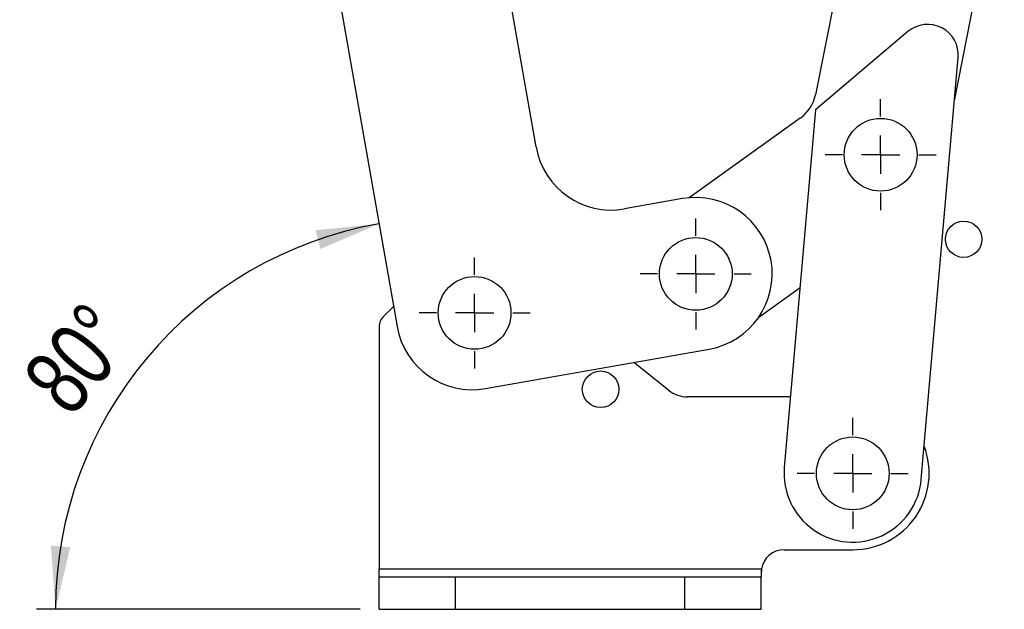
# Model space of a CAD drawing. Extents: x 56 to 620, y 25 to 408.
# Tile 2 of 17: x 231 to 308, y 25 to 71. Entities that reach past the tile are written whole.
import ezdxf

# ---------------------------------------------------------------- set-up
doc = ezdxf.new("R2010")
doc.units = 0
doc.header["$LTSCALE"] = 1.5
doc.layers.get('0').update_dxf_attribs({"linetype": 'CONTINUOUS'})
doc.styles.add('SLDTEXTSTYLE0', font='TXT', dxfattribs={"width": 0.75})
doc.dimstyles.new('SLDDIMSTYLE6', dxfattribs={"dimtxt": 5.25, "dimasz": 4.953, "dimexe": 0, "dimexo": 0.0625, "dimgap": 1.3125, "dimtad": 1, "dimdec": 4, "dimlfac": 2.5, "dimzin": 12, "dimtxsty": 'SLDTEXTSTYLE0', "dimsah": 1, "dimcen": 0.09, "dimazin": 3, "dimtfac": 1, "dimtdec": 0, "dimtofl": 0, "dimtmove": 0, "dimatfit": 3, "dimtolj": 1, "dimtzin": 12})

# ---------------------------------------------------------------- blocks, each defined once
blk = doc.blocks.new('_D_10')
at = {"color": 179, "linetype": 'CONTINUOUS'}
blk.add_line((257.433, 24.638), (232.023, 24.638), dxfattribs=at)
blk.add_arc((264.262, 24.638), 30.739, 100, 180, dxfattribs=at)
for points in [[(258.924, 54.91), (253.938, 54.401), (254.322, 52.926)], [(233.523, 24.638), (234.678, 29.514), (233.159, 29.636)]]:
    blk.add_solid(points, dxfattribs=at)
at = {"color": 179, "linetype": 'CONTINUOUS', "insert": (230.706, 42.96, 0.06), "char_height": 5.25, "attachment_point": 1, "rotation": 50.18624, "style": 'SLDTEXTSTYLE0'}
blk.add_mtext('80°', dxfattribs=at)
blk = doc.blocks.new('SW_CENTERMARKSYMBOL_8')
at = {"color": 0, "linetype": 'CONTINUOUS'}
for p, q in [((0, 3), (0, 4.3575)), ((0, 0), (0, 1.5)), ((-3, 0), (-4.3575, 0)), ((0, 0), (-1.5, 0)), ((0, 0), (0, -1.5)), ((0, 0), (1.5, 0)), ((3, 0), (4.3575, 0)), ((0, -3), (0, -4.3575))]:
    blk.add_line(p, q, dxfattribs=at)
blk = doc.blocks.new('SW_CENTERMARKSYMBOL_9')
at = {"color": 0, "linetype": 'CONTINUOUS'}
for p, q in [((0, 3), (0, 4.3575)), ((0, 0), (0, 1.5)), ((-3, 0), (-4.3575, 0)), ((0, 0), (-1.5, 0)), ((0, 0), (0, -1.5)), ((0, 0), (1.5, 0)), ((3, 0), (4.3575, 0)), ((0, -3), (0, -4.3575))]:
    blk.add_line(p, q, dxfattribs=at)
blk = doc.blocks.new('SW_CENTERMARKSYMBOL_10')
at = {"color": 0, "linetype": 'CONTINUOUS'}
for p, q in [((0, 3), (0, 4.3575)), ((0, 0), (0, 1.5)), ((-3, 0), (-4.3575, 0)), ((0, 0), (-1.5, 0)), ((0, 0), (0, -1.5)), ((0, 0), (1.5, 0)), ((3, 0), (4.3575, 0)), ((0, -3), (0, -4.3575))]:
    blk.add_line(p, q, dxfattribs=at)
blk = doc.blocks.new('SW_CENTERMARKSYMBOL_11')
at = {"color": 0, "linetype": 'CONTINUOUS'}
for p, q in [((0, 3), (0, 4.3575)), ((0, 0), (0, 1.5)), ((-3, 0), (-4.3575, 0)), ((0, 0), (-1.5, 0)), ((0, 0), (0, -1.5)), ((0, 0), (1.5, 0)), ((3, 0), (4.3575, 0)), ((0, -3), (0, -4.3575))]:
    blk.add_line(p, q, dxfattribs=at)

msp = doc.modelspace()

# ---------------------------------------------------------------- linework, layer by layer
at = {"color": 7, "linetype": 'CONTINUOUS'}
for p, q in [((271.262514, 60.949358), (264.750707, 97.879648)), ((251.751245, 95.587495), (260.34683, 46.83951)), ((298.788705, 93.270844), (293.198527, 65.049168)), ((304.112085, 64.563114), (308.033414, 84.359709)), ((300.469549, 70.003373), (293.210211, 63.870042)), ((301.512097, 34.842062), (304.409327, 67.96095)), ((293.210211, 63.870042), (290.753184, 35.783249)), ((292.00217, 63.192851), (283.287841, 56.953484)), ((282.763061, 56.884656), (278.21325, 56.082401)), ((288.754951, 47.585013), (291.988108, 49.89992)), ((260.068546, 48.417733), (259.295865, 47.666021)), ((258.93264, 46.805902), (258.93264, 27.788056)), ((267.297565, 41.972552), (284.846839, 45.066963)), ((281.66908, 41.840807), (278.945437, 44.026386)), ((291.236896, 41.312655), (283.17114, 41.312655)), ((290.732641, 29.312656), (296.13264, 29.312656)), ((258.93264, 27.188056), (258.93264, 27.788056)), ((288.953833, 27.788056), (258.93264, 27.788056)), ((258.93264, 24.638055), (258.93264, 27.188056)), ((258.93264, 27.188056), (264.93264, 27.188056)), ((264.93264, 24.638055), (264.93264, 27.188056)), ((264.93264, 27.188056), (282.93264, 27.188056)), ((282.93264, 24.638055), (282.93264, 27.188056)), ((282.93264, 27.188056), (288.93264, 27.188056)), ((288.953833, 27.788056), (288.93264, 27.327045)), ((288.953833, 27.788056), (288.93264, 27.327045)), ((288.953833, 27.788056), (288.93264, 27.700243)), ((288.93264, 27.700243), (288.93264, 27.188056)), ((288.93264, 24.638055), (288.93264, 27.188056)), ((258.93264, 24.638055), (264.93264, 24.638055)), ((264.93264, 24.638055), (282.93264, 24.638055)), ((282.93264, 24.638055), (288.93264, 24.638055))]:
    msp.add_line(p, q, dxfattribs=at)
for centre, radius in [((298.319915, 60.333811), 2.8575), ((304.839314, 53.694888), 1.425), ((283.80495, 50.975809), 2.8575), ((266.432942, 47.912655), 2.8575), ((276.33264, 41.912655), 1.44), ((296.13264, 35.312655), 2.8575)]:
    msp.add_circle(centre, radius, dxfattribs=at)
for centre, radius, start, end in [((302.018459, 68.170103), 2.4, 355.00050699, 130.19407477), ((290.255705, 65.632085), 3, 305.60226556, 348.79583065), ((277.17136, 61.991248), 6, 190, 280), ((283.80495, 50.975809), 6, 280, 100), ((260.13264, 46.805902), 1.2, 134.21184298, 180), ((266.255676, 47.881399), 6, 190, 280), ((283.17114, 43.712655), 2.4, 231.25480857, 270), ((296.13264, 35.312655), 6, 270, 20.84243977), ((296.13264, 35.312655), 5.4, 175.00050699, 355.00050699), ((290.73264, 27.512655), 1.8, 90, 171.19917881)]:
    msp.add_arc(centre, radius, start, end, dxfattribs=at)

# ---------------------------------------------------------------- block references
at = {"color": 179, "linetype": 'CONTINUOUS'}
for name, p in [('SW_CENTERMARKSYMBOL_9', (298.319915, 60.333811)), ('SW_CENTERMARKSYMBOL_10', (283.80495, 50.975809)), ('SW_CENTERMARKSYMBOL_11', (266.432942, 47.912655)), ('SW_CENTERMARKSYMBOL_8', (296.13264, 35.312655))]:
    msp.add_blockref(name, p, dxfattribs=at)

# ---------------------------------------------------------------- dimensions: what is measured, and where the dimension line sits
dim = msp.add_angular_dim_2l(base=(240.714365, 44.396486), line1=((260.34683, 46.839509), (249.042333, 110.950494)), line2=((258.93264, 24.638055), (288.93264, 24.638055)), dimstyle='SLDDIMSTYLE6', dxfattribs=at)
dim.commit()
dim.dimension.update_dxf_attribs({"geometry": '_D_10', "text_midpoint": (240.650264, 44.319841), "dimtype": 162})

doc.saveas('drawing.dxf')
